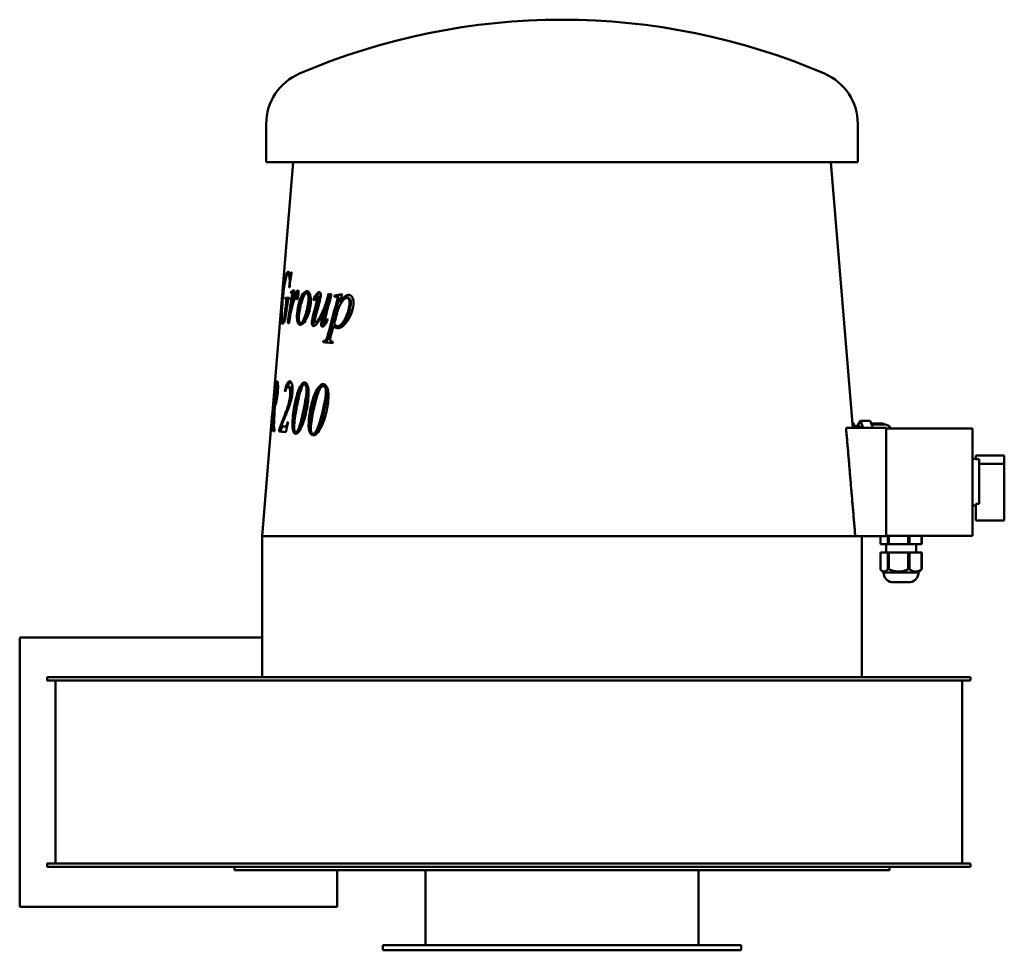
# Model space of a CAD drawing. Header units: millimetres. Extents: x 335 to 925, y 166 to 725.
import ezdxf

# ---------------------------------------------------------------- set-up
doc = ezdxf.new("R2010")
doc.units = ezdxf.units.MM
doc.header["$LTSCALE"] = 3
doc.layers.add('Widoczne (ISO)', color=7, linetype='Continuous', lineweight=50)

msp = doc.modelspace()

# ---------------------------------------------------------------- linework, layer by layer
at = {"layer": 'Widoczne (ISO)'}
for p, q in [((482.5, 639.25), (482.5, 662.25)), ((837.5, 639.25), (837.5, 662.25)), ((837.5, 639.25), (482.5, 639.25)), ((498.71, 639.25), (486.21, 489.27)), ((821.29, 639.25), (834.58, 479.75)), ((497.73, 573.31), (497.54, 573.33)), ((496.56, 571.91), (495.58, 571.99)), ((497.52, 571.83), (496.99, 571.87)), ((507.04, 561.82), (507.02, 561.82)), ((495.02, 557.01), (494.03, 557.09)), ((495.03, 557.87), (494.05, 557.95)), ((495.47, 556.33), (494.49, 556.42)), ((498.23, 561.34), (497.27, 561.42)), ((498.65, 560.69), (497.69, 560.77)), ((498.91, 560.32), (497.94, 560.41)), ((501.3, 558.91), (500.35, 559)), ((501.43, 558.17), (500.48, 558.25)), ((507.61, 560.61), (506.71, 560.69)), ((511.34, 556.7), (510.81, 556.75)), ((513.83, 560.27), (512.95, 560.35)), ((513.92, 558.78), (513.05, 558.87)), ((514.44, 561.18), (514.43, 561.18)), ((520.23, 558.3), (519.39, 558.38)), ((520.68, 560.11), (519.85, 560.19)), ((524.31, 559.17), (523.5, 559.25)), ((525.27, 558.37), (524.5, 558.45)), ((531.86, 557.67), (531.13, 557.75)), ((532.4, 559.58), (532.32, 559.59)), ((497.87, 551.8), (497.59, 551.83)), ((518.4, 550.98), (517.56, 551.07)), ((527.5, 554.9), (526.71, 554.98)), ((493.29, 543.92), (492.31, 544.01)), ((493.84, 544.93), (493.16, 544.99)), ((504.04, 542.57), (503.12, 542.65)), ((512.93, 543.17), (512.06, 543.26)), ((518.23, 542.39), (517.5, 542.46)), ((523.65, 540.82), (522.85, 540.9)), ((526.17, 540.74), (525.38, 540.83)), ((517.64, 531.88), (516.8, 531.97)), ((487.92, 507.08), (488.91, 507)), ((488.77, 507.82), (487.99, 507.88)), ((489.49, 506.18), (488.56, 506.26)), ((496.59, 504.38), (495.64, 504.46)), ((506.39, 505.77), (505.51, 505.86)), ((505.6, 507), (505.58, 507.01)), ((517.61, 504.79), (516.8, 504.87)), ((516.91, 506.02), (516.86, 506.02)), ((494.01, 501.94), (493.73, 501.97)), ((487.61, 492.79), (486.95, 492.84)), ((487.6, 492.45), (487.2, 492.48)), ((488.12, 493.8), (487.27, 493.88)), ((486.11, 488.12), (480, 414.75)), ((485.79, 478.77), (485.34, 478.81)), ((485.67, 479.13), (485.4, 479.15)), ((485.7, 480.13), (485.51, 480.15)), ((486.03, 483.8), (485.86, 483.81)), ((492.47, 480.62), (491.51, 480.71)), ((495.6, 483.14), (495.31, 483.16)), ((830.51, 479.75), (854.5, 479.75)), ((834.29, 483.3), (834.41, 483.3)), ((835.8, 480.75), (838.83, 480.75)), ((839.24, 484.1), (837.27, 480.75)), ((840.77, 479.75), (839.24, 484.1)), ((839.24, 484.1), (845.03, 484.1)), ((846.57, 479.75), (845.03, 484.1)), ((845.62, 482.43), (852.69, 482.43)), ((852.82, 481.86), (845.82, 481.86)), ((854.5, 479.75), (854.5, 414.75)), ((854.5, 479.5), (906.5, 479.5)), ((906.5, 415), (906.5, 479.5)), ((485.7, 477.97), (485.27, 478.01)), ((491.2, 478.32), (490.23, 478.4)), ((501.12, 476.95), (500.21, 477.04)), ((502.14, 477.75), (501.23, 477.84)), ((511.49, 476.05), (510.64, 476.13)), ((512.77, 476.82), (511.93, 476.91)), ((906.5, 461.25), (908.5, 461.25)), ((908.5, 463.25), (908.5, 461.08)), ((908.5, 463.25), (925.5, 463.25)), ((910.5, 461.08), (908.5, 461.08)), ((910.5, 461.08), (910.5, 434.17)), ((925.5, 458.25), (925.5, 463.25)), ((910.5, 458.25), (925.5, 458.25)), ((925.5, 424.25), (925.5, 458.25)), ((906.5, 433.25), (908.5, 433.25)), ((908.5, 434.17), (910.5, 434.17)), ((908.5, 434.17), (908.5, 424.25)), ((908.5, 424.25), (925.5, 424.25)), ((836.05, 414.75), (480, 414.75)), ((480, 330.25), (480, 414.75)), ((836.05, 414.75), (854.5, 414.75)), ((840, 330.25), (840, 414.75)), ((851.1, 414.75), (851.1, 410)), ((854.5, 415), (906.5, 415)), ((855.58, 415), (855.58, 410)), ((856.27, 415), (856.27, 410)), ((867.87, 415), (867.87, 410)), ((868.67, 415), (868.67, 410)), ((875.79, 415), (875.79, 410)), ((875.9, 415), (875.9, 410)), ((851.1, 410), (855.58, 410)), ((854.5, 410), (854.5, 405)), ((855.58, 410), (856.27, 410)), ((856.27, 410), (867.87, 410)), ((867.87, 410), (868.67, 410)), ((868.67, 410), (875.79, 410)), ((872.5, 410), (872.5, 405)), ((875.79, 410), (875.9, 410)), ((851.1, 405), (851.1, 394.96)), ((851.1, 405), (855.58, 405)), ((855.58, 405), (856.27, 405)), ((855.58, 405), (855.58, 394.96)), ((856.27, 405), (867.87, 405)), ((856.27, 405), (856.27, 394.96)), ((867.87, 405), (868.67, 405)), ((867.87, 405), (867.87, 394.96)), ((868.67, 405), (875.79, 405)), ((868.67, 405), (868.67, 394.96)), ((875.79, 405), (875.9, 405)), ((875.79, 405), (875.79, 394.96)), ((875.9, 405), (875.9, 394.96)), ((853, 393), (851.59, 394.41)), ((874, 393), (853, 393)), ((874, 393), (875.41, 394.41)), ((869.25, 387.13), (857.75, 387.13)), ((334.5, 192.25), (334.5, 354)), ((334.5, 354), (480, 354)), ((351, 328.25), (351, 330.25)), ((351, 330.25), (504, 330.25)), ((504, 328.25), (351, 328.25)), ((356, 218.25), (356, 328.25)), ((504, 330.25), (781.76, 330.25)), ((781.76, 328.25), (504, 328.25)), ((781.76, 330.25), (905.19, 330.25)), ((905.19, 328.25), (781.76, 328.25)), ((900.19, 218.25), (900.19, 328.25)), ((905.19, 328.25), (905.19, 330.25)), ((351, 216.25), (351, 218.25)), ((351, 218.25), (504, 218.25)), ((504, 216.25), (351, 216.25)), ((463.5, 216.25), (463.5, 214.25)), ((856.5, 214.25), (463.5, 214.25)), ((504, 218.25), (781.76, 218.25)), ((781.76, 216.25), (504, 216.25)), ((525, 214.25), (525, 192.25)), ((578, 214.25), (578, 169.25)), ((742, 214.25), (742, 169.25)), ((781.76, 218.25), (905.19, 218.25)), ((905.19, 216.25), (781.76, 216.25)), ((856.5, 216.25), (856.5, 214.25)), ((905.19, 216.25), (905.19, 218.25)), ((525, 192.25), (334.5, 192.25)), ((767.5, 169.25), (552.5, 169.25)), ((552.5, 169.25), (552.5, 166.25)), ((767.5, 166.25), (552.5, 166.25)), ((767.5, 169.25), (767.5, 166.25))]:
    msp.add_line(p, q, dxfattribs=at)
for centre, radius, start, end in [((660, 324.75), 400, 66.79048, 113.20952), ((515.28, 662.25), 32.78, 113.20952, 180), ((804.72, 662.25), 32.78, 0, 66.79048), ((852.69, 481.93), 0.5, 358.29949, 90), ((859, 393), 6, 180, 257.9753), ((868, 393), 6, 282.0247, 0)]:
    msp.add_arc(centre, radius, start, end, dxfattribs=at)
for centre, major_axis, ratio, start_param, end_param in [((838.83, 469.75), (0, 11), 0.258819, 5.853486, 6.283185), ((855.92, 407.41), (0, -12.46), 0.793651, 6.248424, 6.317947), ((868.27, 407.41), (0, -12.46), 0.923692, 6.248424, 6.317947), ((875.85, 407.41), (0, -12.46), 0.130041, 6.248424, 6.317947)]:
    msp.add_ellipse(centre, major_axis=major_axis, ratio=ratio, start_param=start_param, end_param=end_param, dxfattribs=at)
for points in [[(494.33, 571.68), (494.76, 572.92), (495.21, 573.52), (495.7, 573.48)], [(495.7, 573.48), (496.07, 573.45), (496.41, 573.06), (496.7, 572.32)], [(497.73, 573.31), (497.29, 570.18), (496.85, 567.06), (496.42, 563.93)], [(497.54, 573.33), (497.6, 573.32), (497.66, 573.32), (497.73, 573.31)], [(495.58, 571.99), (494.79, 572.06), (494.14, 569.96), (493.48, 565.7)], [(495.46, 571.99), (495.7, 572.58), (495.94, 572.99), (496.19, 573.21)], [(497.34, 570.55), (497.17, 571.43), (496.9, 571.88), (496.56, 571.91)], [(496.7, 572.32), (496.82, 572.03), (496.92, 571.88), (496.99, 571.87)], [(493.48, 565.7), (492.96, 562.33), (492.56, 558.55), (492.21, 554.34)], [(496.25, 563.94), (496.37, 565.05), (496.46, 565.86), (496.5, 566.38)], [(496.42, 563.93), (496.37, 563.93), (496.31, 563.94), (496.25, 563.94)], [(497.27, 561.42), (497.91, 561.78), (498.61, 562.13), (499.37, 562.47)], [(499.37, 562.47), (498.76, 558.93), (498.17, 555.38), (497.59, 551.83)], [(498.23, 561.34), (498.56, 561.52), (498.91, 561.7), (499.27, 561.88)], [(500.42, 560.89), (500.88, 561.85), (501.23, 562.32), (501.48, 562.3)], [(501.37, 560.8), (501.54, 561.17), (501.7, 561.47), (501.85, 561.7)], [(493.94, 557.1), (493.97, 557.39), (494.01, 557.67), (494.05, 557.95)], [(494.03, 557.09), (494, 557.1), (493.97, 557.1), (493.94, 557.1)], [(494.49, 556.42), (494.41, 556.85), (494.25, 557.08), (494.03, 557.09)], [(494.05, 557.95), (494.7, 557.9), (495.5, 557.83), (496.45, 557.75)], [(494.48, 555.19), (494.53, 555.72), (494.53, 556.13), (494.49, 556.42)], [(494.92, 557.02), (494.96, 557.3), (494.99, 557.59), (495.03, 557.87)], [(495.47, 556.33), (495.39, 556.77), (495.24, 556.99), (495.02, 557.01)], [(495.03, 557.87), (495.44, 557.84), (495.92, 557.8), (496.45, 557.75)], [(495.35, 542.72), (496.05, 547.26), (496.76, 551.8), (497.49, 556.34)], [(495.5, 555.87), (495.5, 556.05), (495.49, 556.2), (495.47, 556.33)], [(496.45, 557.75), (496.41, 557.47), (496.37, 557.18), (496.33, 556.9)], [(497.27, 560.61), (497.27, 560.88), (497.27, 561.15), (497.27, 561.42)], [(497.69, 560.77), (497.61, 560.78), (497.47, 560.72), (497.27, 560.61)], [(497.49, 556.34), (497.75, 557.92), (497.91, 559.05), (497.97, 559.71)], [(497.59, 551.83), (498.66, 556.16), (499.62, 559.18), (500.42, 560.89)], [(497.94, 560.41), (497.89, 560.64), (497.8, 560.76), (497.69, 560.77)], [(499.45, 557.15), (498.96, 555.75), (498.42, 553.92), (497.83, 551.66)], [(497.97, 559.71), (497.99, 559.99), (497.98, 560.22), (497.94, 560.41)], [(498.23, 560.72), (498.23, 560.93), (498.23, 561.13), (498.23, 561.34)], [(498.91, 560.32), (498.85, 560.56), (498.76, 560.68), (498.65, 560.69)], [(498.94, 559.98), (498.94, 560.11), (498.93, 560.22), (498.91, 560.32)], [(500.12, 558.84), (499.98, 558.64), (499.76, 558.08), (499.45, 557.15)], [(500.35, 559), (500.27, 559), (500.19, 558.95), (500.12, 558.84)], [(500.47, 558.81), (500.44, 558.93), (500.4, 558.99), (500.35, 559)], [(500.48, 558.25), (500.49, 558.53), (500.49, 558.71), (500.47, 558.81)], [(500.63, 558.97), (500.89, 559.69), (501.13, 560.3), (501.37, 560.8)], [(501.36, 557.83), (501.19, 557.17), (500.99, 556.85), (500.78, 556.87)], [(501.41, 558.73), (501.39, 558.85), (501.35, 558.91), (501.3, 558.91)], [(501.85, 560.57), (501.77, 559.61), (501.6, 558.69), (501.36, 557.83)], [(501.43, 558.17), (501.44, 558.44), (501.44, 558.63), (501.41, 558.73)], [(501.42, 558.06), (501.42, 558.09), (501.42, 558.13), (501.43, 558.17)], [(510.81, 556.75), (511.53, 558.41), (512.24, 559.61), (512.95, 560.35)], [(511.08, 556.23), (510.99, 556.4), (510.9, 556.58), (510.81, 556.75)], [(512.65, 555.19), (513.07, 556.79), (513.3, 557.79), (513.34, 558.2)], [(512.75, 558.79), (513.11, 559.4), (513.47, 559.89), (513.83, 560.27)], [(512.95, 560.35), (513.51, 560.94), (514, 561.22), (514.43, 561.18)], [(513.52, 555.1), (513.94, 556.71), (514.17, 557.71), (514.21, 558.12)], [(513.83, 560.27), (514.17, 560.64), (514.49, 560.89), (514.79, 561.01)], [(515.22, 558.9), (515.15, 558.1), (514.84, 556.71), (514.31, 554.72)], [(521.71, 560.02), (520.52, 555.65), (519.35, 551.28), (518.19, 546.9)], [(519.39, 558.38), (519.54, 558.99), (519.7, 559.59), (519.85, 560.19)], [(519.85, 560.19), (520.46, 560.14), (521.08, 560.08), (521.71, 560.02)], [(520.23, 558.3), (520.38, 558.9), (520.53, 559.5), (520.68, 560.11)], [(520.68, 560.11), (521.02, 560.08), (521.36, 560.05), (521.71, 560.01)], [(523.41, 558.4), (523.44, 558.68), (523.47, 558.97), (523.5, 559.25)], [(524.47, 558.45), (524.22, 558.47), (523.87, 558.46), (523.41, 558.4)], [(523.5, 559.25), (524.99, 559.5), (526.53, 559.74), (528.11, 559.97)], [(524.24, 558.46), (524.26, 558.7), (524.28, 558.93), (524.31, 559.17)], [(524.31, 559.17), (525.53, 559.37), (526.77, 559.57), (528.05, 559.76)], [(524.64, 554.89), (524.97, 556.09), (525.14, 556.84), (525.17, 557.13)], [(525.45, 554.81), (525.77, 556.01), (525.94, 556.76), (525.97, 557.05)], [(528.11, 559.97), (527.64, 558.31), (527.17, 556.64), (526.71, 554.98)], [(493.16, 544.99), (493.5, 547.55), (493.84, 550.1), (494.18, 552.65)], [(494.82, 551.84), (494.46, 549.34), (494.1, 546.83), (493.76, 544.33)], [(494.18, 552.65), (494.33, 553.71), (494.43, 554.55), (494.48, 555.19)], [(495.36, 555.29), (495.27, 554.9), (495.09, 553.75), (494.82, 551.84)], [(497.83, 551.66), (497.58, 550.7), (497.34, 549.61), (497.12, 548.4)], [(497.52, 550.4), (497.6, 550.87), (497.67, 551.34), (497.75, 551.81)], [(510.93, 548.47), (511.5, 550.71), (512.07, 552.95), (512.65, 555.19)], [(511.81, 548.39), (512.37, 550.63), (512.95, 552.87), (513.52, 555.1)], [(514.31, 554.72), (513.69, 552.41), (513.07, 550.11), (512.46, 547.8)], [(515.8, 544.18), (516.02, 545.18), (516.6, 547.48), (517.56, 551.07)], [(516.65, 544.1), (516.87, 545.1), (517.45, 547.39), (518.4, 550.98)], [(519.55, 535.88), (521.21, 542.22), (522.91, 548.56), (524.64, 554.89)], [(520.37, 535.8), (522.03, 542.14), (523.72, 548.48), (525.45, 554.81)], [(492.71, 542.61), (492.58, 542.9), (492.5, 543.36), (492.46, 543.99)], [(496.59, 545.42), (496.45, 544.49), (496.31, 543.57), (496.17, 542.65)], [(497.12, 548.4), (496.82, 546.75), (496.64, 545.76), (496.59, 545.42)], [(509.91, 543.44), (510.02, 544.55), (510.35, 546.23), (510.93, 548.47)], [(510.8, 543.36), (510.9, 544.47), (511.23, 546.14), (511.81, 548.39)], [(512.46, 547.8), (511.96, 545.92), (511.69, 544.73), (511.64, 544.23)], [(512.93, 543.17), (513.17, 543.15), (513.51, 543.36), (513.96, 543.8)], [(515.46, 542.22), (515.51, 542.73), (515.62, 543.38), (515.8, 544.18)], [(516.31, 542.14), (516.36, 542.64), (516.47, 543.3), (516.65, 544.1)], [(519.4, 544.8), (518.66, 543.06), (517.97, 541.82), (517.32, 541.07)], [(518.19, 546.9), (517.68, 544.95), (517.4, 543.71), (517.35, 543.19)], [(519.08, 545.35), (519.19, 545.17), (519.29, 544.98), (519.4, 544.8)], [(525.09, 549.12), (524.49, 546.96), (523.91, 544.8), (523.32, 542.63)], [(496.17, 542.65), (495.89, 542.67), (495.61, 542.7), (495.35, 542.72)], [(512.92, 543.17), (512.93, 543.17), (512.93, 543.17), (512.93, 543.17)], [(517.32, 541.07), (516.89, 540.6), (516.5, 540.38), (516.15, 540.41)], [(522.85, 540.9), (522.34, 539.04), (521.84, 537.17), (521.34, 535.31)], [(523.32, 542.63), (523.75, 541.51), (524.43, 540.91), (525.38, 540.83)], [(526.1, 540.75), (526.12, 540.75), (526.14, 540.74), (526.17, 540.74)], [(516.61, 531.17), (516.67, 531.44), (516.74, 531.7), (516.8, 531.97)], [(521.34, 535.31), (521.04, 534.22), (520.88, 533.5), (520.85, 533.16)], [(522.45, 530.65), (520.41, 530.84), (518.47, 531.01), (516.61, 531.17)], [(517.45, 531.1), (517.51, 531.36), (517.58, 531.62), (517.64, 531.88)], [(522.66, 531.45), (522.59, 531.18), (522.52, 530.92), (522.45, 530.65)], [(488.38, 506.1), (487.94, 502.1), (487.51, 498.09), (487.09, 494.09)], [(487.63, 501.86), (487.75, 503.07), (487.84, 504), (487.9, 504.67)], [(487.91, 507.08), (487.94, 507.35), (487.96, 507.61), (487.99, 507.88)], [(487.99, 507.88), (488.16, 507.87), (488.42, 507.85), (488.77, 507.82)], [(488.56, 506.26), (488.51, 506.27), (488.45, 506.21), (488.38, 506.1)], [(488.91, 507), (488.93, 507.24), (488.95, 507.48), (488.98, 507.72)], [(495.64, 504.46), (495.02, 504.51), (494.45, 503.56), (493.91, 501.61)], [(500.05, 496.34), (500.99, 500.26), (502.02, 503.2), (503.18, 505.17)], [(500.97, 496.25), (501.91, 500.18), (502.93, 503.12), (504.08, 505.09)], [(503.18, 505.17), (503.94, 506.47), (504.74, 507.08), (505.58, 507.01)], [(504.08, 505.09), (504.7, 506.14), (505.34, 506.74), (506.01, 506.89)], [(510.02, 495.48), (511.15, 499.38), (512.42, 502.3), (513.86, 504.24)], [(510.88, 495.39), (512.01, 499.3), (513.27, 502.22), (514.7, 504.16)], [(513.86, 504.24), (514.81, 505.52), (515.81, 506.11), (516.86, 506.02)], [(514.7, 504.16), (515.52, 505.27), (516.38, 505.86), (517.28, 505.94)], [(485.86, 483.81), (486.43, 489.83), (487.01, 495.85), (487.63, 501.86)], [(493.91, 501.61), (493.85, 501.73), (493.79, 501.85), (493.73, 501.97)], [(495.76, 493.68), (496.27, 495.4), (496.62, 497.23), (496.79, 499.15)], [(497.67, 497.33), (497.27, 495.64), (496.65, 493.76), (495.85, 491.68)], [(497.23, 495.67), (497.46, 496.77), (497.63, 497.9), (497.73, 499.07)], [(498.23, 500.92), (498.11, 499.62), (497.93, 498.42), (497.67, 497.33)], [(503.83, 485.8), (505.27, 491.99), (506.2, 497.05), (506.57, 500.97)], [(504.73, 485.72), (506.16, 491.91), (507.09, 496.96), (507.45, 500.88)], [(515.06, 484.82), (516.75, 490.99), (517.82, 496.03), (518.2, 499.95)], [(515.89, 484.74), (517.58, 490.91), (518.64, 495.95), (519.02, 499.86)], [(486.95, 492.84), (486.63, 489.68), (486.3, 486.52), (485.99, 483.36)], [(486.48, 477.91), (486.7, 482.76), (486.94, 487.62), (487.2, 492.48)], [(487.2, 492.48), (487.1, 492.47), (487.02, 492.59), (486.95, 492.84)], [(487.09, 494.09), (487.14, 493.95), (487.21, 493.88), (487.27, 493.88)], [(487.61, 492.79), (487.47, 489.86), (487.34, 486.92), (487.22, 483.99)], [(487.74, 492.98), (487.77, 493.26), (487.8, 493.55), (487.83, 493.83)], [(490.23, 478.4), (492.58, 484.89), (494.65, 489.97), (495.76, 493.68)], [(495.85, 491.68), (494.63, 488.5), (493.12, 484.85), (491.51, 480.71)], [(498.42, 486.27), (498.72, 489.64), (499.25, 492.99), (500.05, 496.34)], [(500.92, 492.79), (500.09, 488.47), (499.54, 484.78), (499.27, 481.72)], [(499.34, 486.19), (499.64, 489.55), (500.18, 492.91), (500.97, 496.25)], [(508.12, 485.43), (508.43, 488.8), (509.06, 492.15), (510.02, 495.48)], [(508.98, 485.35), (509.3, 488.72), (509.92, 492.07), (510.88, 495.39)], [(511.22, 491.9), (510.24, 487.59), (509.62, 483.91), (509.33, 480.85)], [(486.21, 489.27), (486.18, 488.88), (486.15, 488.5), (486.11, 488.12)], [(486.21, 489.27), (486.21, 489.27), (486.21, 489.27), (486.21, 489.27)], [(499.18, 480.24), (499.07, 481.76), (499.12, 483.74), (499.34, 486.19)], [(501.23, 477.84), (502.08, 479.37), (502.95, 482.03), (503.83, 485.8)], [(502.14, 477.75), (502.98, 479.29), (503.85, 481.94), (504.73, 485.72)], [(511.93, 476.91), (512.98, 478.42), (514.03, 481.06), (515.06, 484.82)], [(512.77, 476.82), (513.82, 478.34), (514.86, 480.98), (515.89, 484.74)], [(485.27, 478.01), (485.3, 478.27), (485.32, 478.54), (485.34, 478.81)], [(485.34, 478.81), (485.35, 478.86), (485.38, 478.97), (485.4, 479.15)], [(485.4, 479.15), (485.43, 479.39), (485.47, 479.73), (485.51, 480.15)], [(485.51, 480.15), (485.58, 480.85), (485.7, 482.07), (485.86, 483.81)], [(485.74, 480.65), (485.69, 480.08), (485.66, 479.63), (485.66, 479.3)], [(485.66, 479.3), (485.66, 479.07), (485.69, 478.9), (485.79, 478.77)], [(485.79, 478.77), (485.76, 478.51), (485.73, 478.24), (485.7, 477.97)], [(485.99, 483.36), (485.88, 482.28), (485.8, 481.38), (485.74, 480.65)], [(491.2, 478.32), (491.49, 479.12), (491.77, 479.9), (492.05, 480.66)], [(491.51, 480.71), (492.16, 480.65), (492.86, 480.59), (493.61, 480.53)], [(492.47, 480.62), (493.12, 480.57), (493.81, 480.51), (494.56, 480.44)], [(495.6, 483.14), (495.15, 481.18), (494.71, 479.21), (494.27, 477.25)], [(494.56, 480.44), (494.72, 480.43), (494.87, 480.47), (495.01, 480.55)], [(495.31, 483.16), (495.41, 483.15), (495.51, 483.15), (495.6, 483.14)], [(503.69, 480.4), (502.91, 478.72), (502.17, 477.51), (501.46, 476.78)], [(514.98, 479.42), (514.04, 477.75), (513.13, 476.55), (512.25, 475.84)], [(485.7, 477.97), (485.43, 477.99), (485.29, 478), (485.27, 478.01)], [(487.46, 477.82), (487.09, 477.85), (486.76, 477.88), (486.48, 477.91)], [(487.57, 478.63), (487.54, 478.36), (487.5, 478.09), (487.46, 477.82)], [(487.47, 477.87), (487.48, 478.14), (487.49, 478.4), (487.51, 478.66)], [(490.16, 477.6), (490.18, 477.87), (490.21, 478.13), (490.23, 478.4)], [(494.27, 477.25), (492.7, 477.38), (491.33, 477.5), (490.16, 477.6)], [(491.13, 477.51), (491.15, 477.78), (491.18, 478.05), (491.2, 478.32)], [(500.64, 476.27), (500.34, 476.43), (500.08, 476.74), (499.86, 477.19)], [(501.46, 476.78), (501.06, 476.37), (500.61, 476.19), (500.15, 476.23)], [(500.21, 477.04), (500.57, 477.01), (500.91, 477.27), (501.23, 477.84)], [(501.12, 476.95), (501.48, 476.92), (501.82, 477.19), (502.14, 477.75)], [(512.25, 475.84), (511.74, 475.45), (511.18, 475.27), (510.58, 475.33)], [(510.64, 476.13), (511.11, 476.09), (511.54, 476.35), (511.93, 476.91)], [(511.48, 476.05), (511.48, 476.05), (511.49, 476.05), (511.49, 476.05)], [(511.49, 476.05), (511.96, 476.01), (512.38, 476.27), (512.77, 476.82)]]:
    msp.add_open_spline(points, degree=3, dxfattribs=at)
for points, knots in [([(496.99, 571.87), (497.07, 571.87), (497.14, 571.95), (497.21, 572.11), (497.29, 572.28), (497.4, 572.68), (497.54, 573.33)], [0, 0, 0, 0, 1, 1, 1, 2, 2, 2, 2]), ([(491.92, 554.66), (492.14, 557.25), (492.37, 559.71), (492.64, 562.03), (492.9, 564.35), (493.17, 566.32), (493.45, 567.92), (493.73, 569.52), (494.02, 570.77), (494.33, 571.68)], [0, 0, 0, 0, 1, 1, 1, 2, 2, 2, 3, 3, 3, 3]), ([(496.5, 566.38), (496.63, 567.83), (496.59, 569.12), (496.43, 570.25), (496.26, 571.38), (495.96, 571.96), (495.58, 571.99)], [0, 0, 0, 0, 1, 1, 1, 2, 2, 2, 2]), ([(501.02, 548.68), (501.21, 550.85), (501.61, 553), (502.23, 555.14), (502.86, 557.27), (503.6, 558.94), (504.49, 560.13), (505.38, 561.33), (506.23, 561.89), (507.02, 561.82)], [0, 0, 0, 0, 1, 1, 1, 2, 2, 2, 3, 3, 3, 3]), ([(501.48, 562.3), (501.64, 562.28), (501.75, 562.13), (501.82, 561.84), (501.89, 561.54), (501.9, 561.12), (501.85, 560.57)], [0, 0, 0, 0, 1, 1, 1, 2, 2, 2, 2]), ([(501.96, 548.6), (502.15, 550.76), (502.55, 552.92), (503.17, 555.05), (503.79, 557.19), (504.53, 558.86), (505.41, 560.05), (506.13, 561.02), (506.82, 561.57), (507.47, 561.71)], [0, 0, 0, 0, 1, 1, 1, 2, 2, 2, 2.808652, 2.808652, 2.808652, 2.808652]), ([(507.02, 561.82), (507.82, 561.75), (508.45, 561.06), (508.88, 559.73), (509.3, 558.41), (509.43, 556.73), (509.25, 554.69)], [0, 0, 0, 0, 1, 1, 1, 2, 2, 2, 2]), ([(496.33, 556.9), (496.07, 556.91), (495.88, 556.79), (495.74, 556.54), (495.61, 556.3), (495.48, 555.88), (495.36, 555.29)], [0, 0, 0, 0, 1, 1, 1, 2, 2, 2, 2]), ([(500.78, 556.87), (500.67, 556.88), (500.59, 557), (500.53, 557.22), (500.48, 557.45), (500.46, 557.79), (500.48, 558.25)], [0, 0, 0, 0, 1, 1, 1, 2, 2, 2, 2]), ([(506.7, 560.69), (505.82, 560.77), (504.91, 559.29), (503.96, 556.25), (503, 553.22), (502.41, 550.18), (502.14, 547.14)], [0, 0, 0, 0, 1, 1, 1, 2, 2, 2, 2]), ([(503.12, 542.65), (503.9, 542.58), (504.81, 544.05), (505.83, 547.07), (506.85, 550.08), (507.53, 553.17), (507.82, 556.34)], [0, 0, 0, 0, 1, 1, 1, 2, 2, 2, 2]), ([(504.04, 542.57), (504.82, 542.5), (505.72, 543.97), (506.74, 546.98), (507.75, 550), (508.43, 553.09), (508.72, 556.26)], [0, 0, 0, 0, 1, 1, 1, 2, 2, 2, 2]), ([(507.82, 556.34), (507.94, 557.71), (507.89, 558.77), (507.68, 559.52), (507.46, 560.26), (507.14, 560.66), (506.7, 560.69)], [0, 0, 0, 0, 1, 1, 1, 2, 2, 2, 2]), ([(508.72, 556.26), (508.84, 557.63), (508.8, 558.68), (508.58, 559.43), (508.37, 560.18), (508.04, 560.57), (507.61, 560.61)], [0, 0, 0, 0, 1, 1, 1, 2, 2, 2, 2]), ([(513.05, 558.87), (512.87, 558.88), (512.68, 558.79), (512.49, 558.58), (512.29, 558.38), (511.82, 557.6), (511.08, 556.23)], [0, 0, 0, 0, 1, 1, 1, 2, 2, 2, 2]), ([(512.06, 543.26), (512.3, 543.23), (512.65, 543.45), (513.1, 543.89), (513.54, 544.34), (514.19, 545.37), (515.04, 546.98), (515.89, 548.6), (516.62, 550.12), (517.23, 551.54), (517.83, 552.96), (518.55, 555.24), (519.39, 558.38)], [0, 0, 0, 0, 1, 1, 1, 2, 2, 2, 3, 3, 3, 4, 4, 4, 4]), ([(513.34, 558.2), (513.35, 558.36), (513.33, 558.51), (513.27, 558.65), (513.21, 558.79), (513.14, 558.86), (513.05, 558.87)], [0, 0, 0, 0, 1, 1, 1, 2, 2, 2, 2]), ([(514.21, 558.12), (514.22, 558.28), (514.2, 558.43), (514.14, 558.57), (514.08, 558.7), (514.01, 558.78), (513.92, 558.78)], [0, 0, 0, 0, 1, 1, 1, 2, 2, 2, 2]), ([(514.43, 561.18), (514.72, 561.16), (514.94, 560.93), (515.09, 560.5), (515.24, 560.07), (515.28, 559.53), (515.22, 558.9)], [0, 0, 0, 0, 1, 1, 1, 2, 2, 2, 2]), ([(517.89, 551.03), (517.95, 551.18), (518.01, 551.32), (518.07, 551.46), (518.67, 552.88), (519.39, 555.16), (520.23, 558.3)], [2.901884, 2.901884, 2.901884, 2.901884, 3, 3, 3, 4, 4, 4, 4]), ([(525.17, 557.13), (525.21, 557.52), (525.17, 557.83), (525.06, 558.07), (524.95, 558.3), (524.75, 558.43), (524.47, 558.45)], [0, 0, 0, 0, 1, 1, 1, 2, 2, 2, 2]), ([(531.09, 557.76), (530.06, 557.85), (528.97, 557.03), (527.81, 555.31), (526.66, 553.58), (525.76, 551.52), (525.09, 549.12)], [0, 0, 0, 0, 1, 1, 1, 2, 2, 2, 2]), ([(525.97, 557.05), (526.01, 557.44), (525.97, 557.75), (525.86, 557.98), (525.75, 558.21), (525.55, 558.34), (525.27, 558.37)], [0, 0, 0, 0, 1, 1, 1, 2, 2, 2, 2]), ([(526.71, 554.98), (527.87, 556.78), (528.88, 558.01), (529.75, 558.69), (530.61, 559.37), (531.47, 559.67), (532.32, 559.59)], [0, 0, 0, 0, 1, 1, 1, 2, 2, 2, 2]), ([(527.5, 554.9), (528.65, 556.69), (529.66, 557.93), (530.52, 558.61), (531.25, 559.19), (531.98, 559.49), (532.71, 559.52)], [0, 0, 0, 0, 1, 1, 1, 1.853484, 1.853484, 1.853484, 1.853484]), ([(532.49, 553.96), (532.61, 555.13), (532.52, 556.05), (532.23, 556.71), (531.94, 557.36), (531.56, 557.72), (531.09, 557.76)], [0, 0, 0, 0, 1, 1, 1, 2, 2, 2, 2]), ([(533.24, 553.88), (533.36, 555.05), (533.28, 555.97), (532.99, 556.62), (532.7, 557.28), (532.32, 557.63), (531.86, 557.67)], [0, 0, 0, 0, 1, 1, 1, 2, 2, 2, 2]), ([(532.32, 559.59), (533.17, 559.51), (533.85, 558.93), (534.36, 557.84), (534.86, 556.75), (535.04, 555.38), (534.87, 553.72)], [0, 0, 0, 0, 1, 1, 1, 2, 2, 2, 2]), ([(492.17, 542.3), (491.75, 542.33), (491.54, 542.94), (491.46, 544.14), (491.39, 545.33), (491.42, 546.9), (491.52, 548.86), (491.63, 550.81), (491.76, 552.74), (491.92, 554.66)], [0, 0, 0, 0, 1, 1, 1, 2, 2, 2, 3, 3, 3, 3]), ([(492.21, 554.34), (491.97, 551.56), (491.83, 549.15), (491.79, 547.11), (491.76, 545.07), (491.9, 544.04), (492.31, 544.01)], [0, 0, 0, 0, 1, 1, 1, 2, 2, 2, 2]), ([(509.25, 554.69), (509.04, 552.48), (508.58, 550.32), (507.88, 548.21), (507.17, 546.09), (506.32, 544.45), (505.36, 543.26), (504.4, 542.07), (503.56, 541.5), (502.83, 541.57)], [0, 0, 0, 0, 1, 1, 1, 2, 2, 2, 3, 3, 3, 3]), ([(517.56, 551.07), (515.79, 547.1), (514.42, 544.4), (513.41, 542.95), (512.39, 541.51), (511.54, 540.82), (510.85, 540.88)], [0, 0, 0, 0, 1, 1, 1, 2, 2, 2, 2]), ([(534.87, 553.72), (534.53, 550.49), (533.31, 547.29), (531.27, 544.11), (529.23, 540.93), (527.14, 539.44), (525.03, 539.63)], [0, 0, 0, 0, 1, 1, 1, 2, 2, 2, 2]), ([(525.38, 540.83), (525.85, 540.78), (526.35, 540.95), (526.89, 541.33), (527.42, 541.71), (527.97, 542.29), (528.54, 543.09), (529.1, 543.88), (529.63, 544.81), (530.13, 545.86), (530.63, 546.91), (531.11, 548.17), (531.57, 549.62), (532.03, 551.07), (532.34, 552.52), (532.49, 553.96)], [0, 0, 0, 0, 1, 1, 1, 2, 2, 2, 3, 3, 3, 4, 4, 4, 5, 5, 5, 5]), ([(526.17, 540.74), (526.64, 540.7), (527.14, 540.87), (527.67, 541.25), (528.2, 541.63), (528.75, 542.21), (529.31, 543.01), (529.87, 543.8), (530.4, 544.72), (530.9, 545.78), (531.39, 546.83), (531.87, 548.08), (532.33, 549.53), (532.79, 550.99), (533.09, 552.43), (533.24, 553.88)], [0, 0, 0, 0, 1, 1, 1, 2, 2, 2, 3, 3, 3, 4, 4, 4, 5, 5, 5, 5]), ([(493.76, 544.33), (493.31, 543.5), (492.99, 542.94), (492.77, 542.68), (492.56, 542.41), (492.35, 542.28), (492.17, 542.3)], [0, 0, 0, 0, 1, 1, 1, 2, 2, 2, 2]), ([(492.31, 544.01), (492.41, 544), (492.51, 544.05), (492.62, 544.18), (492.73, 544.3), (492.9, 544.57), (493.16, 544.99)], [0, 0, 0, 0, 1, 1, 1, 2, 2, 2, 2]), ([(493.29, 543.92), (493.39, 543.91), (493.5, 543.97), (493.61, 544.09), (493.63, 544.12), (493.65, 544.15), (493.68, 544.18)], [0, 0, 0, 0, 1, 1, 1, 1.195532, 1.195532, 1.195532, 1.195532]), ([(502.83, 541.57), (502.08, 541.63), (501.55, 542.32), (501.23, 543.65), (500.9, 544.97), (500.84, 546.65), (501.02, 548.68)], [0, 0, 0, 0, 1, 1, 1, 2, 2, 2, 2]), ([(503.31, 541.61), (502.79, 541.87), (502.42, 542.52), (502.16, 543.56), (501.84, 544.89), (501.78, 546.57), (501.96, 548.6)], [0.213193, 0.213193, 0.213193, 0.213193, 1, 1, 1, 2, 2, 2, 2]), ([(502.14, 547.14), (502.02, 545.74), (502.05, 544.65), (502.24, 543.87), (502.42, 543.09), (502.72, 542.68), (503.12, 542.65)], [0, 0, 0, 0, 1, 1, 1, 2, 2, 2, 2]), ([(511.64, 544.23), (511.61, 543.93), (511.64, 543.7), (511.71, 543.53), (511.79, 543.36), (511.9, 543.27), (512.06, 543.26)], [0, 0, 0, 0, 1, 1, 1, 2, 2, 2, 2]), ([(517.5, 542.46), (517.61, 542.45), (517.73, 542.55), (517.88, 542.75), (518.02, 542.95), (518.42, 543.81), (519.08, 545.35)], [0, 0, 0, 0, 1, 1, 1, 2, 2, 2, 2]), ([(510.85, 540.88), (510.52, 540.91), (510.26, 541.16), (510.08, 541.64), (509.9, 542.13), (509.85, 542.73), (509.91, 543.44)], [0, 0, 0, 0, 1, 1, 1, 2, 2, 2, 2]), ([(511.35, 540.95), (511.19, 541.08), (511.07, 541.28), (510.96, 541.56), (510.79, 542.04), (510.73, 542.64), (510.8, 543.36)], [0.424535, 0.424535, 0.424535, 0.424535, 1, 1, 1, 2, 2, 2, 2]), ([(516.15, 540.41), (515.89, 540.44), (515.7, 540.62), (515.58, 540.96), (515.45, 541.3), (515.41, 541.72), (515.46, 542.22)], [0, 0, 0, 0, 1, 1, 1, 2, 2, 2, 2]), ([(516.63, 540.52), (516.55, 540.6), (516.48, 540.72), (516.43, 540.87), (516.3, 541.21), (516.26, 541.63), (516.31, 542.14)], [0.55691, 0.55691, 0.55691, 0.55691, 1, 1, 1, 2, 2, 2, 2]), ([(517.35, 543.19), (517.32, 542.94), (517.33, 542.76), (517.35, 542.65), (517.38, 542.53), (517.43, 542.47), (517.5, 542.46)], [0, 0, 0, 0, 1, 1, 1, 2, 2, 2, 2]), ([(525.03, 539.63), (524.59, 539.67), (524.21, 539.78), (523.89, 539.96), (523.56, 540.15), (523.22, 540.46), (522.85, 540.9)], [0, 0, 0, 0, 1, 1, 1, 2, 2, 2, 2]), ([(525.39, 539.61), (525.13, 539.67), (524.9, 539.76), (524.69, 539.88), (524.37, 540.06), (524.02, 540.38), (523.65, 540.82)], [0.3466, 0.3466, 0.3466, 0.3466, 1, 1, 1, 2, 2, 2, 2]), ([(516.8, 531.97), (517.54, 531.97), (518.08, 532.16), (518.38, 532.54), (518.69, 532.92), (519.08, 534.04), (519.55, 535.88)], [0, 0, 0, 0, 1, 1, 1, 2, 2, 2, 2]), ([(517.64, 531.88), (518.38, 531.88), (518.91, 532.07), (519.21, 532.46), (519.51, 532.84), (519.9, 533.95), (520.37, 535.8)], [0, 0, 0, 0, 1, 1, 1, 2, 2, 2, 2]), ([(520.85, 533.16), (520.82, 532.83), (520.84, 532.55), (520.91, 532.32), (520.99, 532.08), (521.13, 531.89), (521.34, 531.75), (521.55, 531.61), (521.98, 531.51), (522.66, 531.45)], [0, 0, 0, 0, 1, 1, 1, 2, 2, 2, 3, 3, 3, 3]), ([(487.9, 504.67), (487.96, 505.34), (487.98, 505.91), (487.99, 506.38), (487.99, 506.86), (487.96, 507.09), (487.91, 507.08)], [0, 0, 0, 0, 1, 1, 1, 2, 2, 2, 2]), ([(488.79, 501.15), (488.93, 502.78), (488.97, 504.03), (488.93, 504.91), (488.89, 505.8), (488.75, 506.25), (488.56, 506.26)], [0, 0, 0, 0, 1, 1, 1, 2, 2, 2, 2]), ([(488.77, 507.82), (489.12, 507.79), (489.41, 507.15), (489.52, 505.9), (489.63, 504.65), (489.61, 503.02), (489.44, 501)], [0, 0, 0, 0, 1, 1, 1, 2, 2, 2, 2]), ([(488.98, 506.23), (488.98, 506.25), (488.98, 506.28), (488.98, 506.3), (488.99, 506.76), (488.96, 506.99), (488.91, 507)], [0.948764, 0.948764, 0.948764, 0.948764, 1, 1, 1, 1.96671, 1.96671, 1.96671, 1.96671]), ([(493.73, 501.97), (494.1, 503.85), (494.52, 505.31), (495.03, 506.32), (495.54, 507.34), (496.05, 507.82), (496.58, 507.78)], [0, 0, 0, 0, 1, 1, 1, 2, 2, 2, 2]), ([(495.28, 504.38), (495.5, 505.11), (495.73, 505.73), (495.98, 506.24), (496.34, 506.94), (496.69, 507.39), (497.05, 507.58)], [0.497089, 0.497089, 0.497089, 0.497089, 1, 1, 1, 1.693646, 1.693646, 1.693646, 1.693646]), ([(496.79, 499.15), (496.93, 500.68), (496.88, 501.94), (496.66, 502.92), (496.44, 503.91), (496.1, 504.42), (495.64, 504.46)], [0, 0, 0, 0, 1, 1, 1, 2, 2, 2, 2]), ([(496.58, 507.78), (497.18, 507.73), (497.65, 507.03), (497.97, 505.69), (498.3, 504.35), (498.39, 502.76), (498.23, 500.92)], [0, 0, 0, 0, 1, 1, 1, 2, 2, 2, 2]), ([(497.73, 499.07), (497.87, 500.6), (497.82, 501.85), (497.6, 502.84), (497.39, 503.83), (497.05, 504.34), (496.59, 504.38)], [0, 0, 0, 0, 1, 1, 1, 2, 2, 2, 2]), ([(505.5, 505.86), (505.12, 505.89), (504.72, 505.59), (504.28, 504.95), (503.84, 504.32), (503.33, 502.96), (502.75, 500.88), (502.17, 498.8), (501.56, 496.1), (500.92, 492.79)], [0, 0, 0, 0, 1, 1, 1, 2, 2, 2, 3, 3, 3, 3]), ([(506.57, 500.97), (506.72, 502.59), (506.67, 503.81), (506.44, 504.61), (506.21, 505.41), (505.89, 505.82), (505.5, 505.86)], [0, 0, 0, 0, 1, 1, 1, 2, 2, 2, 2]), ([(505.58, 507.01), (506.42, 506.93), (507.07, 506.09), (507.53, 504.46), (507.98, 502.84), (508.06, 500.34), (507.75, 496.95)], [0, 0, 0, 0, 1, 1, 1, 2, 2, 2, 2]), ([(507.45, 500.88), (507.6, 502.51), (507.56, 503.72), (507.33, 504.52), (507.1, 505.32), (506.78, 505.74), (506.39, 505.77)], [0, 0, 0, 0, 1, 1, 1, 2, 2, 2, 2]), ([(516.78, 504.87), (516.31, 504.91), (515.8, 504.62), (515.26, 504), (514.72, 503.37), (514.1, 502.02), (513.41, 499.95), (512.71, 497.88), (511.98, 495.2), (511.22, 491.9)], [0, 0, 0, 0, 1, 1, 1, 2, 2, 2, 3, 3, 3, 3]), ([(518.2, 499.95), (518.36, 501.57), (518.29, 502.79), (517.98, 503.6), (517.68, 504.4), (517.28, 504.83), (516.78, 504.87)], [0, 0, 0, 0, 1, 1, 1, 2, 2, 2, 2]), ([(516.86, 506.02), (517.91, 505.93), (518.74, 505.06), (519.33, 503.43), (519.92, 501.79), (520.06, 499.28), (519.73, 495.9)], [0, 0, 0, 0, 1, 1, 1, 2, 2, 2, 2]), ([(519.02, 499.86), (519.18, 501.49), (519.1, 502.71), (518.8, 503.51), (518.5, 504.32), (518.1, 504.74), (517.61, 504.79)], [0, 0, 0, 0, 1, 1, 1, 2, 2, 2, 2]), ([(487.27, 493.88), (487.49, 493.86), (487.78, 494.54), (488.07, 495.94), (488.37, 497.33), (488.62, 499.07), (488.79, 501.15)], [0, 0, 0, 0, 1, 1, 1, 2, 2, 2, 2]), ([(489.44, 501), (489.28, 499.08), (489.01, 497.33), (488.66, 495.75), (488.3, 494.17), (487.94, 493.19), (487.61, 492.79)], [0, 0, 0, 0, 1, 1, 1, 2, 2, 2, 2]), ([(507.75, 496.95), (507.47, 494.04), (506.97, 491.09), (506.25, 488.1), (505.52, 485.12), (504.66, 482.55), (503.69, 480.4)], [0, 0, 0, 0, 1, 1, 1, 2, 2, 2, 2]), ([(519.73, 495.9), (519.44, 492.99), (518.87, 490.05), (518.02, 487.07), (517.18, 484.09), (516.16, 481.54), (514.98, 479.42)], [0, 0, 0, 0, 1, 1, 1, 2, 2, 2, 2]), ([(500.15, 476.23), (499.37, 476.3), (498.82, 477.14), (498.47, 478.75), (498.13, 480.36), (498.11, 482.87), (498.42, 486.27)], [0, 0, 0, 0, 1, 1, 1, 2, 2, 2, 2]), ([(510.58, 475.33), (509.58, 475.41), (508.85, 476.27), (508.36, 477.89), (507.87, 479.52), (507.8, 482.03), (508.12, 485.43)], [0, 0, 0, 0, 1, 1, 1, 2, 2, 2, 2]), ([(511.02, 475.33), (510.24, 475.59), (509.64, 476.42), (509.23, 477.81), (508.74, 479.44), (508.67, 481.95), (508.98, 485.35)], [0.144172, 0.144172, 0.144172, 0.144172, 1, 1, 1, 2, 2, 2, 2]), ([(487.22, 483.99), (487.13, 481.84), (487.11, 480.43), (487.15, 479.77), (487.19, 479.11), (487.33, 478.73), (487.57, 478.63)], [0, 0, 0, 0, 1, 1, 1, 2, 2, 2, 2]), ([(493.61, 480.53), (493.97, 480.5), (494.3, 480.72), (494.6, 481.19), (494.89, 481.67), (495.13, 482.33), (495.31, 483.16)], [0, 0, 0, 0, 1, 1, 1, 2, 2, 2, 2]), ([(499.27, 481.72), (499.13, 480.19), (499.16, 479.03), (499.35, 478.26), (499.54, 477.48), (499.83, 477.07), (500.21, 477.04)], [0, 0, 0, 0, 1, 1, 1, 2, 2, 2, 2]), ([(509.33, 480.85), (509.19, 479.32), (509.24, 478.16), (509.51, 477.38), (509.78, 476.59), (510.15, 476.18), (510.64, 476.13)], [0, 0, 0, 0, 1, 1, 1, 2, 2, 2, 2]), ([(834.41, 483.3), (834.42, 483.3), (834.43, 483.3), (834.5, 483.27), (834.56, 483.2), (834.65, 483.07), (834.66, 483.04), (834.68, 483.01)], [-0.68758953, -0.68758953, -0.68758953, -0.68758953, -0.67147531, -0.67147531, -0.60984801, -0.60984801, -0.59578293, -0.59578293, -0.59578293, -0.59578293]), ([(852.82, 481.86), (852.87, 481.86), (852.93, 481.86), (853.03, 481.87), (853.07, 481.88), (853.13, 481.89), (853.16, 481.89), (853.18, 481.9), (853.19, 481.91), (853.19, 481.91)], [-0.29840978, -0.29840978, -0.29840978, -0.29840978, -0.28113981, -0.28113981, -0.26386983, -0.26386983, -0.24860031, -0.24860031, -0.23627937, -0.23627937, -0.23627937, -0.23627937]), ([(857.52, 479.5), (857.49, 479.54), (857.46, 479.59), (857.2, 479.93), (856.93, 480.24), (856.08, 480.99), (855.41, 481.45), (854.11, 481.87), (853.65, 481.96), (853.18, 481.99)], [5.9387916, 5.9387916, 5.9387916, 5.9387916, 5.9543002, 5.9543002, 6.0578542, 6.0578542, 6.1997548, 6.1997548, 6.2667303, 6.2667303, 6.2667303, 6.2667303])]:
    msp.add_open_spline(points, degree=3, knots=knots, dxfattribs=at)
for points, weights in [([(836.05, 414.75), (833.24, 447.77), (830.51, 479.75)], [1, 1.00012216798, 1]), ([(836.2, 479.75), (835.63, 481.29), (834.68, 483.01)], [1.00776026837, 1.04390561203, 1.0305282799]), ([(851.1, 394.96), (853.34, 392.21), (855.58, 394.96)], [1.05441349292, 1.19428937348, 1.05441349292]), ([(856.27, 394.96), (862.07, 392.21), (867.87, 394.96)], [1.05441349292, 1.19428937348, 1.05441349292]), ([(868.67, 394.96), (872.23, 392.21), (875.79, 394.96)], [1.05441349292, 1.19428937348, 1.05441349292]), ([(875.9, 394.96), (875.65, 394.65), (875.41, 394.41)], [1.05441349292, 1.06850126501, 1.07975130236])]:
    msp.add_rational_spline(points, weights, degree=2, dxfattribs=at)

doc.saveas('drawing.dxf')
